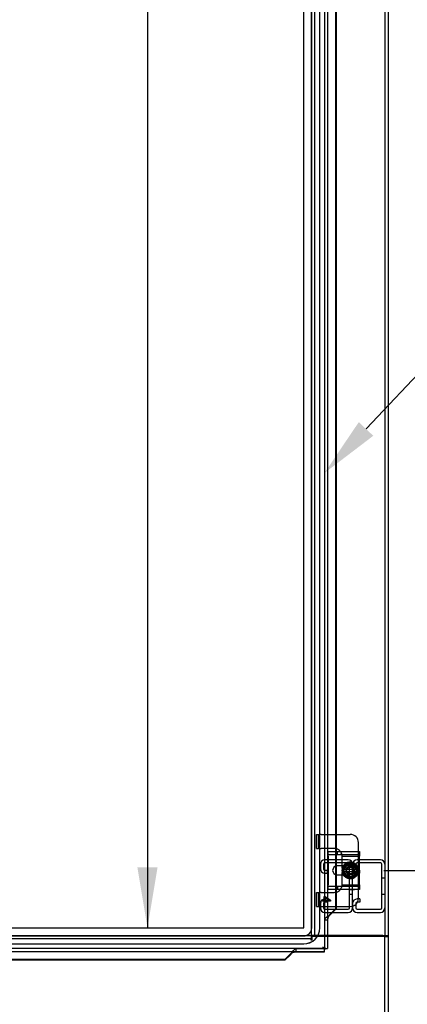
# Model space of a CAD drawing. Header units: inches. Extents: x 1 to 299, y -2 to 199.
# Tile 37 of 75: x 80 to 92, y 67 to 98. Entities that reach past the tile are written whole.
import ezdxf
from ezdxf import colors
from ezdxf.entities.mleader import LeaderData, LeaderLine
from ezdxf.enums import TextEntityAlignment as Align
from ezdxf.lldxf.tags import DXFTag
from ezdxf.math import Vec2, Vec3

# ---------------------------------------------------------------- set-up
doc = ezdxf.new("R2010")
doc.units = ezdxf.units.IN
doc.header["$MEASUREMENT"] = 0
for name, color, linetype in [('COM42667', 7, 'Continuous'), ('COM42780', 7, 'Continuous'), ('COM53955-1', 7, 'Continuous'), ('COM53964-1', 7, 'Continuous'), ('COM70220', 7, 'Continuous'), ('COM71177-1', 7, 'Continuous'), ('COM71180-1', 7, 'Continuous'), ('Default', 7, 'Continuous'), ('SCC19011', 7, 'Continuous'), ('SPR20265', 7, 'Continuous'), ('WAF25035', 7, 'Continuous')]:
    doc.layers.add(name, color=color, linetype=linetype)
doc.styles.add('SEACAD_Times_New_Roman', font='times.ttf')
tags = doc.linetypes.add('HIDDEN2', pattern=[0.1875, 0.125, -0.0625]).pattern_tags.tags
tags[6:7] = [DXFTag(74, 4), DXFTag(75, 0), DXFTag(340, '0'), DXFTag(46, 0.0), DXFTag(50, 0.0), DXFTag(44, 0.0), DXFTag(45, 0.0)]
tags[4:5] = [DXFTag(74, 4), DXFTag(75, 0), DXFTag(340, '0'), DXFTag(46, 0.0), DXFTag(50, 0.0), DXFTag(44, 0.0), DXFTag(45, 0.0)]
doc.dimstyles.new('HAMMOND_(STH_-_300x200)', dxfattribs={"dimtxt": 1.5, "dimasz": 1.875, "dimexe": 0.75, "dimexo": 0.75, "dimgap": 0.375, "dimtad": 0, "dimtih": 1, "dimtoh": 1, "dimzin": 0, "dimdsep": 46, "dimtxsty": 'SEACAD_Times_New_Roman', "dimblk1": '_SE_FILLED', "dimblk2": '_SE_FILLED', "dimsah": 1, "dimcen": 0.75, "dimadec": 0, "dimazin": 0, "dimtfac": 0.8, "dimtofl": 0, "dimtmove": 0, "dimatfit": 3, "dimfxl": 1, "dimtolj": 1, "dimtzin": 0, "dimarcsym": 0})

# ---------------------------------------------------------------- blocks, each defined once
blk = doc.blocks.new('SE2')
at = {"layer": 'COM42667', "color": 7, "linetype": 'Continuous'}
for p, q in [((89.702, 71.908), (89.702, 72.051)), ((89.702, 72.051), (90.672, 72.051)), ((90.672, 72.051), (90.672, 71.908)), ((89.702, 71.908), (89.702, 71.016)), ((90.672, 71.016), (90.672, 71.908)), ((90.176, 71.603), (89.976, 71.603)), ((89.976, 71.322), (90.176, 71.322)), ((89.702, 70.873), (89.702, 71.016)), ((90.672, 71.016), (90.672, 70.873)), ((90.672, 70.873), (89.702, 70.873))]:
    blk.add_line(p, q, dxfattribs=at)
at = {"layer": 'COM42667', "color": 7, "linetype": 'HIDDEN2'}
for p, q in [((89.702, 71.956), (90.672, 71.956)), ((89.986, 71.956), (89.986, 72.051)), ((90.383, 71.603), (90.176, 71.603)), ((90.176, 71.322), (90.383, 71.322)), ((90.672, 70.968), (89.702, 70.968)), ((89.986, 70.968), (89.986, 70.873)), ((90.335, 70.874), (90.335, 70.873)), ((90.335, 70.874), (90.45, 70.874)), ((90.365, 70.874), (90.365, 70.873)), ((90.444, 70.874), (90.444, 70.873)), ((90.45, 70.874), (90.45, 70.873)), ((90.45, 70.874), (90.475, 70.874)), ((90.475, 70.874), (90.475, 70.873)), ((90.475, 70.874), (90.509, 70.874)), ((90.509, 70.874), (90.509, 70.873))]:
    blk.add_line(p, q, dxfattribs=at)
at = {"layer": 'COM42667', "color": 7, "linetype": 'Continuous'}
blk.add_arc((89.976, 71.462), 0.14, 90, 270, dxfattribs=at)
at = {"layer": 'COM42667', "color": 7, "linetype": 'HIDDEN2'}
blk.add_arc((90.383, 71.462), 0.14, 270, 90, dxfattribs=at)
at = {"layer": 'COM42780', "color": 7, "linetype": 'HIDDEN2'}
for p, q in [((89.333, 72.577), (89.4, 72.577)), ((89.333, 72.14), (89.333, 72.577)), ((89.4, 72.14), (89.4, 72.577)), ((89.4, 72.577), (89.451, 72.577)), ((89.485, 72.577), (89.451, 72.577)), ((89.485, 72.577), (89.944, 72.577)), ((89.333, 72.14), (89.4, 72.14)), ((89.451, 72.14), (89.4, 72.14)), ((89.451, 72.14), (89.485, 72.14)), ((89.883, 72.14), (89.485, 72.14)), ((90.633, 71.955), (90.633, 72.051)), ((90.633, 71.907), (90.633, 71.955)), ((90.132, 71.907), (90.633, 71.907)), ((90.133, 71.89), (90.133, 71.902)), ((90.133, 71.759), (90.133, 71.89)), ((90.133, 71.603), (90.133, 71.759)), ((90.633, 71.902), (90.633, 71.907)), ((90.633, 71.759), (90.633, 71.902)), ((90.633, 71.518), (90.633, 71.759)), ((90.133, 71.165), (90.133, 71.322)), ((90.633, 71.165), (90.633, 71.416)), ((90.132, 71.017), (90.633, 71.017)), ((90.133, 71.034), (90.133, 71.165)), ((90.133, 71.022), (90.133, 71.034)), ((90.633, 71.022), (90.633, 71.165)), ((90.633, 71.017), (90.633, 71.022)), ((90.633, 70.969), (90.633, 71.017)), ((89.333, 70.784), (89.4, 70.784)), ((89.333, 70.347), (89.333, 70.784)), ((89.4, 70.347), (89.4, 70.784)), ((89.4, 70.784), (89.451, 70.784)), ((89.485, 70.784), (89.451, 70.784)), ((89.485, 70.784), (89.883, 70.784)), ((90.633, 70.873), (90.633, 70.969)), ((89.518, 70.512), (89.518, 70.543)), ((89.518, 70.543), (89.578, 70.543)), ((89.578, 70.512), (89.518, 70.512)), ((89.578, 70.543), (89.578, 70.652)), ((89.578, 70.652), (89.606, 70.652)), ((89.578, 70.479), (89.578, 70.512)), ((89.606, 70.479), (89.578, 70.479)), ((89.606, 70.652), (89.768, 70.537)), ((89.719, 70.543), (89.606, 70.622)), ((89.606, 70.622), (89.606, 70.543)), ((89.606, 70.543), (89.719, 70.543)), ((89.768, 70.512), (89.606, 70.512)), ((89.606, 70.512), (89.606, 70.479)), ((89.768, 70.537), (89.768, 70.512)), ((89.333, 70.347), (89.4, 70.347)), ((89.4, 70.347), (89.451, 70.347)), ((89.451, 70.347), (89.485, 70.347)), ((89.485, 70.347), (89.944, 70.347))]:
    blk.add_line(p, q, dxfattribs=at)
at = {"layer": 'COM42780', "color": 7, "linetype": 'Continuous'}
for p, q in [((89.944, 72.577), (90.383, 72.577)), ((90.633, 72.051), (90.633, 72.327)), ((90.133, 71.528), (90.133, 71.603)), ((90.133, 71.322), (90.133, 71.393)), ((90.633, 70.597), (90.633, 70.873)), ((89.944, 70.347), (90.383, 70.347))]:
    blk.add_line(p, q, dxfattribs=at)
at = {"layer": 'COM42780', "color": 7, "linetype": 'HIDDEN2'}
for radius in [0.195, 0.125, 0.106]:
    blk.add_circle((90.383, 71.462), radius, dxfattribs=at)
at = {"layer": 'COM42780', "color": 7, "linetype": 'Continuous'}
for centre, start, end in [((90.383, 72.327), 0, 90), ((89.883, 71.89), 39.9324, 75.7445), ((89.883, 71.034), 284.2555, 320.0676), ((90.383, 70.597), 270, 0)]:
    blk.add_arc(centre, 0.25, start, end, dxfattribs=at)
at = {"layer": 'COM42780', "color": 7, "linetype": 'HIDDEN2'}
for centre, start, end in [((89.883, 71.89), 75.7445, 90), ((89.883, 71.89), 15.0028, 39.9324), ((89.883, 71.89), 3.8357, 15.0028), ((89.883, 71.89), 2.6763, 3.8357), ((89.883, 71.034), 344.9972, 356.1643), ((89.883, 71.034), 356.1643, 357.3237), ((89.883, 71.034), 270, 284.2555), ((89.883, 71.034), 320.0676, 344.9972)]:
    blk.add_arc(centre, 0.25, start, end, dxfattribs=at)
at = {"layer": 'COM53955-1', "color": 7, "linetype": 'HIDDEN2'}
for p, q in [((89.582, 131.385), (89.582, 69.043)), ((89.92, 72.051), (89.92, 71.591)), ((89.944, 72.051), (89.944, 71.599)), ((89.92, 71.334), (89.92, 70.873)), ((89.944, 71.325), (89.944, 70.873)), ((89.677, 69.918), (89.582, 69.918)), ((89.582, 69.918), (89.582, 69.043)), ((89.721, 70.052), (89.714, 70.052)), ((89.582, 69.043), (67.397, 69.043)), ((88.573, 68.911), (88.573, 68.904)), ((88.707, 68.948), (88.707, 69.043)), ((88.707, 69.043), (89.582, 69.043))]:
    blk.add_line(p, q, dxfattribs=at)
at = {"layer": 'COM53955-1', "color": 7, "linetype": 'Continuous'}
for p, q in [((89.677, 131.385), (89.677, 69.043)), ((89.92, 99.522), (89.92, 72.051)), ((89.944, 99.522), (89.944, 72.051)), ((89.92, 71.591), (89.92, 71.334)), ((89.944, 71.599), (89.944, 71.325)), ((89.92, 70.873), (89.92, 70.273)), ((89.944, 70.873), (89.944, 70.273)), ((89.737, 70.084), (89.92, 70.273)), ((89.737, 70.084), (89.762, 70.084)), ((89.944, 70.273), (89.762, 70.084)), ((89.944, 70.273), (89.92, 70.273)), ((89.677, 69.918), (89.677, 69.043)), ((89.582, 68.948), (67.397, 68.948)), ((88.541, 68.888), (88.352, 68.705)), ((88.541, 68.888), (88.541, 68.863)), ((88.707, 68.948), (89.582, 68.948)), ((89.534, 69.091), (89.534, 69.091)), ((89.534, 69.091), (89.534, 69.091)), ((89.534, 69.091), (89.534, 69.091)), ((89.534, 69.091), (89.534, 69.091)), ((89.543, 69.082), (89.582, 69.043)), ((89.582, 69.043), (89.582, 69.004)), ((89.582, 69.043), (89.621, 69.043)), ((89.582, 68.948), (89.582, 69.004)), ((89.582, 68.948), (89.582, 68.948)), ((89.621, 69.043), (89.677, 69.043)), ((89.677, 69.043), (89.677, 69.043)), ((88.352, 68.705), (79.609, 68.705)), ((88.352, 68.68), (79.609, 68.68)), ((88.352, 68.68), (88.541, 68.863)), ((88.352, 68.68), (88.352, 68.705))]:
    blk.add_line(p, q, dxfattribs=at)
for centre, radius, start, end in [((90.511, 69.571), 1.088, 206.1959, 211.4118), ((89.112, 68.221), 0.967, 58.2614, 64.1309)]:
    blk.add_arc(centre, radius, start, end, dxfattribs=at)
for points in [[(89.737, 70.084), (89.731, 70.07), (89.723, 70.057), (89.71, 70.029), (89.703, 70.015), (89.692, 69.987), (89.687, 69.974), (89.68, 69.946), (89.678, 69.932), (89.677, 69.918)], [(88.541, 68.888), (88.555, 68.894), (88.569, 68.902), (88.596, 68.915), (88.61, 68.922), (88.638, 68.933), (88.652, 68.938), (88.679, 68.945), (88.693, 68.947), (88.707, 68.948)]]:
    blk.add_open_spline(points, degree=3, knots=[0, 0, 0, 0, 0.25, 0.25, 0.5, 0.5, 0.75, 0.75, 1, 1, 1, 1], dxfattribs=at)
for points in [[(89.762, 70.084), (89.75, 70.076), (89.737, 70.068), (89.725, 70.059)], [(88.541, 68.863), (88.552, 68.879), (88.562, 68.895), (88.573, 68.911)]]:
    blk.add_open_spline(points, degree=3, dxfattribs=at)
at = {"layer": 'COM53955-1', "color": 7, "linetype": 'HIDDEN2'}
for points, knots in [([(89.725, 70.059), (89.717, 70.054), (89.708, 70.048), (89.679, 70.029), (89.66, 70.015), (89.626, 69.987), (89.611, 69.974), (89.591, 69.946), (89.584, 69.932), (89.582, 69.918)], [0.1496105, 0.1496105, 0.1496105, 0.1496105, 0.25, 0.25, 0.5, 0.5, 0.75, 0.75, 1, 1, 1, 1]), ([(88.573, 68.911), (88.576, 68.915), (88.579, 68.92), (88.596, 68.946), (88.61, 68.965), (88.638, 68.999), (88.652, 69.014), (88.679, 69.034), (88.693, 69.041), (88.707, 69.043)], [0.1915139, 0.1915139, 0.1915139, 0.1915139, 0.25, 0.25, 0.5, 0.5, 0.75, 0.75, 1, 1, 1, 1])]:
    blk.add_open_spline(points, degree=3, knots=knots, dxfattribs=at)
at = {"layer": 'COM53964-1', "color": 7, "linetype": 'HIDDEN2'}
for p, q in [((89.455, 71.651), (89.455, 71.513)), ((89.55, 71.651), (89.55, 71.513)), ((90.317, 71.789), (89.593, 71.789)), ((90.317, 71.694), (89.593, 71.694)), ((90.36, 70.302), (90.36, 71.651)), ((90.455, 71.651), (90.455, 71.513)), ((90.455, 70.302), (90.455, 71.651)), ((90.55, 71.651), (90.55, 71.513)), ((91.317, 71.789), (90.593, 71.789)), ((91.317, 71.694), (90.593, 71.694)), ((91.36, 70.302), (91.36, 71.651)), ((89.593, 71.47), (89.676, 71.47)), ((89.593, 71.375), (89.676, 71.375)), ((89.676, 71.375), (89.676, 71.47)), ((90.593, 71.47), (90.676, 71.47)), ((90.593, 71.375), (90.676, 71.375)), ((90.676, 71.375), (90.676, 71.47)), ((91.455, 71.227), (91.36, 71.227)), ((90.36, 70.727), (90.455, 70.727)), ((91.36, 70.727), (91.455, 70.727)), ((89.455, 70.44), (89.455, 70.302)), ((89.55, 70.44), (89.55, 70.302)), ((89.676, 70.578), (89.593, 70.578)), ((89.676, 70.483), (89.593, 70.483)), ((89.676, 70.578), (89.676, 70.483)), ((90.455, 70.44), (90.455, 70.302)), ((90.55, 70.44), (90.55, 70.302)), ((90.676, 70.578), (90.593, 70.578)), ((90.676, 70.483), (90.593, 70.483)), ((90.676, 70.578), (90.676, 70.483)), ((89.593, 70.259), (90.317, 70.259)), ((89.593, 70.164), (90.317, 70.164)), ((90.593, 70.259), (91.317, 70.259)), ((90.593, 70.164), (91.317, 70.164))]:
    blk.add_line(p, q, dxfattribs=at)
for centre, radius, start, end in [((89.593, 71.651), 0.138, 90, 180), ((89.593, 71.651), 0.043, 90, 180), ((90.317, 71.651), 0.138, 0, 90), ((90.317, 71.651), 0.043, 0, 90), ((90.593, 71.651), 0.138, 90, 180), ((90.593, 71.651), 0.043, 90, 180), ((91.317, 71.651), 0.138, 0, 90), ((91.317, 71.651), 0.043, 0, 90), ((89.593, 71.513), 0.138, 180, 270), ((89.593, 71.513), 0.043, 180, 270), ((90.593, 71.513), 0.138, 180, 270), ((90.593, 71.513), 0.043, 180, 270), ((89.593, 70.44), 0.138, 90, 180), ((89.593, 70.44), 0.043, 90, 180), ((90.593, 70.44), 0.138, 90, 180), ((90.593, 70.44), 0.043, 90, 180), ((89.593, 70.302), 0.138, 180, 270), ((89.593, 70.302), 0.043, 180, 270), ((90.317, 70.302), 0.043, 270, 0), ((90.317, 70.302), 0.138, 270, 0), ((90.593, 70.302), 0.138, 180, 270), ((90.593, 70.302), 0.043, 180, 270), ((91.317, 70.302), 0.043, 270, 0), ((91.317, 70.302), 0.138, 270, 0)]:
    blk.add_arc(centre, radius, start, end, dxfattribs=at)
at = {"layer": 'COM70220', "color": 7, "linetype": 'HIDDEN2'}
for p, q in [((88.939, 69.687), (88.939, 130.742)), ((88.94, 69.687), (88.94, 130.742)), ((89.189, 69.687), (89.189, 130.742)), ((89.438, 69.687), (89.438, 130.742)), ((89.439, 69.687), (89.439, 130.742)), ((68.039, 69.687), (88.939, 69.687)), ((68.039, 69.686), (88.939, 69.686)), ((68.039, 69.437), (88.939, 69.437)), ((68.039, 69.188), (88.939, 69.188)), ((68.039, 69.187), (88.939, 69.187))]:
    blk.add_line(p, q, dxfattribs=at)
for radius, end in [(0.5, 0), (0.001, 0), (0.25, 360), (0.499, 0)]:
    blk.add_arc((88.939, 69.687), radius, 270, end, dxfattribs=at)
at = {"layer": 'COM71177-1', "color": 7, "linetype": 'HIDDEN2'}
for p, q in [((89.175, 130.76), (89.175, 69.45)), ((89.27, 130.76), (89.27, 69.45)), ((91.455, 130.76), (91.455, 69.45)), ((89.27, 69.45), (89.175, 69.45)), ((89.335, 69.45), (89.27, 69.45)), ((89.677, 69.45), (89.335, 69.45))]:
    blk.add_line(p, q, dxfattribs=at)
at = {"layer": 'COM71177-1', "color": 7, "linetype": 'Continuous'}
for p, q in [((91.55, 130.76), (91.55, 69.45)), ((91.39, 69.45), (89.677, 69.45)), ((91.39, 69.45), (91.55, 69.45)), ((91.455, 69.45), (91.455, 69.42)), ((91.455, 69.42), (91.55, 69.42)), ((91.55, 69.45), (91.55, 69.42)), ((91.55, 69.42), (91.55, 62.17))]:
    blk.add_line(p, q, dxfattribs=at)
at = {"layer": 'COM71180-1', "color": 7, "linetype": 'HIDDEN2'}
for p, q in [((67.865, 69.45), (89.175, 69.45)), ((67.865, 69.355), (89.175, 69.355)), ((89.175, 69.45), (89.175, 69.355)), ((89.175, 69.307), (89.175, 69.355)), ((89.205, 69.307), (89.175, 69.307)), ((89.205, 69.307), (89.205, 69.42)), ((89.677, 69.42), (89.205, 69.42))]:
    blk.add_line(p, q, dxfattribs=at)
at = {"layer": 'COM71180-1', "color": 7, "linetype": 'Continuous'}
for p, q in [((91.455, 69.42), (89.677, 69.42)), ((91.455, 62.218), (91.455, 69.42))]:
    blk.add_line(p, q, dxfattribs=at)
at = {"layer": 'SCC19011', "color": 7, "linetype": 'Continuous'}
for p, q in [((90.383, 71.703), (90.168, 71.571)), ((90.598, 71.571), (90.383, 71.703)), ((90.168, 71.571), (90.168, 71.496)), ((90.168, 71.496), (90.168, 71.428)), ((90.188, 71.496), (90.168, 71.496)), ((90.168, 71.428), (90.168, 71.353)), ((90.168, 71.428), (90.188, 71.428)), ((90.168, 71.353), (90.383, 71.221)), ((90.198, 71.496), (90.188, 71.496)), ((90.188, 71.428), (90.198, 71.428)), ((90.567, 71.496), (90.198, 71.496)), ((90.198, 71.428), (90.567, 71.428)), ((90.383, 71.221), (90.598, 71.353)), ((90.577, 71.496), (90.567, 71.496)), ((90.567, 71.428), (90.577, 71.428)), ((90.598, 71.496), (90.577, 71.496)), ((90.577, 71.428), (90.598, 71.428)), ((90.598, 71.496), (90.598, 71.571)), ((90.598, 71.428), (90.598, 71.496)), ((90.598, 71.353), (90.598, 71.428))]:
    blk.add_line(p, q, dxfattribs=at)
at = {"layer": 'SCC19011', "color": 7, "linetype": 'HIDDEN2'}
blk.add_circle((90.383, 71.462), 0.122, dxfattribs=at)
at = {"layer": 'SCC19011', "color": 7, "linetype": 'Continuous'}
for start, end in [(10.4474, 169.5526), (190.4474, 349.5526)]:
    blk.add_arc((90.383, 71.462), 0.188, start, end, dxfattribs=at)
at = {"layer": 'SPR20265', "color": 7, "linetype": 'HIDDEN2'}
for p, q in [((90.565, 71.462), (90.6, 71.462)), ((90.198, 71.277), (90.223, 71.302))]:
    blk.add_line(p, q, dxfattribs=at)
for points, knots in [([(90.214, 71.603), (90.205, 71.594), (90.18, 71.557), (90.156, 71.484), (90.167, 71.389), (90.215, 71.306), (90.294, 71.251), (90.388, 71.232), (90.482, 71.254), (90.558, 71.312), (90.605, 71.396), (90.613, 71.491), (90.582, 71.582), (90.517, 71.653), (90.429, 71.691), (90.333, 71.691), (90.245, 71.652), (90.181, 71.582), (90.149, 71.491), (90.157, 71.395), (90.201, 71.311), (90.276, 71.251), (90.368, 71.225), (90.464, 71.238), (90.545, 71.288), (90.602, 71.366), (90.622, 71.459), (90.605, 71.553), (90.552, 71.633), (90.472, 71.686), (90.378, 71.703), (90.284, 71.683), (90.206, 71.628), (90.155, 71.547), (90.14, 71.452), (90.162, 71.359), (90.218, 71.281), (90.3, 71.232), (90.395, 71.217), (90.488, 71.24), (90.565, 71.296), (90.615, 71.379), (90.63, 71.473), (90.608, 71.566), (90.552, 71.644), (90.471, 71.695), (90.377, 71.711), (90.283, 71.691), (90.204, 71.637), (90.151, 71.557), (90.132, 71.463), (90.147, 71.382), (90.171, 71.337), (90.182, 71.321)], [0.0632459, 0.0632459, 0.0632459, 0.0632459, 0.0677916, 0.0788813, 0.0899732, 0.1010652, 0.1121593, 0.123253, 0.1343442, 0.1454373, 0.156529, 0.1676234, 0.1787178, 0.1898116, 0.200905, 0.2119972, 0.2230929, 0.2341872, 0.2452831, 0.2563771, 0.2674708, 0.2785654, 0.28966, 0.3007576, 0.3118528, 0.3229492, 0.3340432, 0.3451384, 0.3562353, 0.3673323, 0.3784297, 0.3895246, 0.4006213, 0.4117166, 0.4228156, 0.4339132, 0.4450112, 0.4561079, 0.4672039, 0.4783017, 0.4893995, 0.5004992, 0.5115966, 0.5226954, 0.5337915, 0.544891, 0.5559893, 0.5670899, 0.5781889, 0.5892874, 0.6003855, 0.6114838, 0.6182179, 0.6182179, 0.6182179, 0.6182179]), ([(90.223, 71.302), (90.203, 71.324), (90.169, 71.37), (90.151, 71.462), (90.17, 71.548), (90.214, 71.618), (90.279, 71.666), (90.357, 71.689), (90.438, 71.683), (90.513, 71.649), (90.57, 71.591), (90.603, 71.517), (90.607, 71.435), (90.587, 71.371), (90.566, 71.338), (90.558, 71.328)], [0, 0, 0, 0, 0.0112469, 0.0252682, 0.0367371, 0.0476376, 0.0587408, 0.0698533, 0.080966, 0.0920765, 0.1031883, 0.1142994, 0.1254131, 0.1365249, 0.1418271, 0.1418271, 0.1418271, 0.1418271]), ([(90.261, 71.682), (90.255, 71.679), (90.223, 71.66), (90.186, 71.624), (90.164, 71.587), (90.158, 71.576)], [0.75353292, 0.75353292, 0.75353292, 0.75353292, 0.75578627, 0.7668873, 0.7713187, 0.7713187, 0.7713187, 0.7713187]), ([(90.172, 71.321), (90.186, 71.301), (90.222, 71.26), (90.299, 71.216), (90.393, 71.202), (90.486, 71.222), (90.566, 71.276), (90.621, 71.353), (90.644, 71.446), (90.634, 71.541), (90.589, 71.625), (90.518, 71.689), (90.428, 71.722), (90.333, 71.722), (90.245, 71.688), (90.192, 71.642), (90.17, 71.611), (90.165, 71.603)], [0.8028925, 0.8028925, 0.8028925, 0.8028925, 0.8112914, 0.8223931, 0.8334948, 0.8445983, 0.8557003, 0.8668021, 0.8779027, 0.8890041, 0.9001067, 0.9112098, 0.9223136, 0.9334157, 0.9445065, 0.955056, 0.9580988, 0.9580988, 0.9580988, 0.9580988]), ([(90.239, 71.308), (90.236, 71.311), (90.215, 71.332), (90.183, 71.382), (90.168, 71.462), (90.184, 71.542), (90.218, 71.595), (90.244, 71.618), (90.25, 71.623)], [0.37922098, 0.37922098, 0.37922098, 0.37922098, 0.38094922, 0.39205781, 0.40316665, 0.41427643, 0.42538516, 0.42868152, 0.42868152, 0.42868152, 0.42868152]), ([(90.492, 71.638), (90.503, 71.632), (90.534, 71.607), (90.574, 71.553), (90.594, 71.473), (90.582, 71.393), (90.54, 71.322), (90.474, 71.273), (90.395, 71.253), (90.314, 71.265), (90.244, 71.307), (90.195, 71.373), (90.176, 71.452), (90.189, 71.533), (90.232, 71.603), (90.298, 71.65), (90.378, 71.668), (90.459, 71.653), (90.527, 71.607), (90.572, 71.539), (90.586, 71.458), (90.568, 71.378), (90.519, 71.312), (90.449, 71.271), (90.367, 71.261), (90.289, 71.285), (90.226, 71.337), (90.19, 71.411), (90.186, 71.493), (90.215, 71.569), (90.273, 71.627), (90.349, 71.657), (90.431, 71.654), (90.504, 71.617), (90.557, 71.554), (90.579, 71.475), (90.566, 71.394), (90.53, 71.339), (90.502, 71.315), (90.493, 71.308)], [0.464438, 0.464438, 0.464438, 0.464438, 0.4698156, 0.4809232, 0.4920326, 0.503138, 0.5142446, 0.52535, 0.5364578, 0.547565, 0.5586721, 0.5697781, 0.5808823, 0.5919888, 0.603094, 0.6142018, 0.6253066, 0.6364118, 0.6475152, 0.6586197, 0.6697249, 0.6808298, 0.6919358, 0.7030382, 0.714142, 0.7252447, 0.7363492, 0.7474536, 0.7585562, 0.7696589, 0.7807596, 0.7918635, 0.8029663, 0.8140692, 0.8251712, 0.836271, 0.8473724, 0.8584731, 0.862923, 0.862923, 0.862923, 0.862923]), ([(90.297, 71.652), (90.298, 71.652), (90.322, 71.663), (90.376, 71.675), (90.435, 71.665), (90.464, 71.653), (90.468, 71.651)], [0.43640128, 0.43640128, 0.43640128, 0.43640128, 0.43649234, 0.44759977, 0.45870607, 0.46079764, 0.46079764, 0.46079764, 0.46079764]), ([(90.54, 71.609), (90.545, 71.603), (90.567, 71.576), (90.594, 71.52), (90.6, 71.438), (90.576, 71.36), (90.525, 71.297), (90.453, 71.257), (90.379, 71.247), (90.331, 71.256), (90.312, 71.263)], [0.28879014, 0.28879014, 0.28879014, 0.28879014, 0.29207573, 0.30318617, 0.31429358, 0.32540417, 0.33651329, 0.34762453, 0.35873317, 0.3673569, 0.3673569, 0.3673569, 0.3673569]), ([(90.315, 71.634), (90.332, 71.641), (90.375, 71.651), (90.441, 71.641), (90.501, 71.608), (90.554, 71.546), (90.563, 71.495), (90.565, 71.462)], [0.95046325, 0.95046325, 0.95046325, 0.95046325, 0.95824793, 0.96865358, 0.9770936, 0.98730809, 1, 1, 1, 1]), ([(90.329, 71.671), (90.333, 71.672), (90.364, 71.679), (90.402, 71.679), (90.434, 71.672), (90.439, 71.67)], [0.25678082, 0.25678082, 0.25678082, 0.25678082, 0.25874448, 0.26985449, 0.27231226, 0.27231226, 0.27231226, 0.27231226]), ([(90.431, 71.676), (90.402, 71.683), (90.369, 71.683), (90.339, 71.677), (90.338, 71.677)], [0.03475197, 0.03475197, 0.03475197, 0.03475197, 0.04560719, 0.0457885, 0.0457885, 0.0457885, 0.0457885]), ([(90.6, 71.462), (90.598, 71.496), (90.59, 71.545), (90.561, 71.591), (90.546, 71.607)], [0, 0, 0, 0, 0.01093327, 0.01877746, 0.01877746, 0.01877746, 0.01877746]), ([(90.166, 71.482), (90.167, 71.495), (90.175, 71.534), (90.195, 71.575), (90.215, 71.6), (90.218, 71.603)], [0.21995858, 0.21995858, 0.21995858, 0.21995858, 0.22541447, 0.23652458, 0.23857738, 0.23857738, 0.23857738, 0.23857738]), ([(90.216, 71.321), (90.205, 71.334), (90.181, 71.371), (90.169, 71.414), (90.166, 71.44)], [0.19601695, 0.19601695, 0.19601695, 0.19601695, 0.20319267, 0.2141853, 0.2141853, 0.2141853, 0.2141853]), ([(90.202, 71.414), (90.202, 71.416), (90.195, 71.444), (90.195, 71.476), (90.202, 71.505), (90.202, 71.507)], [0.91315801, 0.91315801, 0.91315801, 0.91315801, 0.91397592, 0.92507741, 0.92612869, 0.92612869, 0.92612869, 0.92612869]), ([(90.425, 71.246), (90.411, 71.244), (90.381, 71.241), (90.352, 71.244), (90.337, 71.248)], [0.16392013, 0.16392013, 0.16392013, 0.16392013, 0.1698589, 0.17613515, 0.17613515, 0.17613515, 0.17613515])]:
    blk.add_open_spline(points, degree=3, knots=knots, dxfattribs=at)
at = {"layer": 'SPR20265', "color": 7, "linetype": 'Continuous'}
for points, knots in [([(90.165, 71.603), (90.153, 71.584), (90.131, 71.538), (90.117, 71.459), (90.132, 71.377), (90.154, 71.336), (90.164, 71.321)], [0.95809881, 0.95809881, 0.95809881, 0.95809881, 0.9661238, 0.97598802, 0.98694613, 0.99365696, 0.99365696, 0.99365696, 0.99365696]), ([(90.158, 71.576), (90.149, 71.559), (90.131, 71.512), (90.127, 71.429), (90.148, 71.361), (90.168, 71.327), (90.172, 71.321)], [0.7713187, 0.7713187, 0.7713187, 0.7713187, 0.77798983, 0.7890906, 0.80019147, 0.80289251, 0.80289251, 0.80289251, 0.80289251])]:
    blk.add_open_spline(points, degree=3, knots=knots, dxfattribs=at)
at = {"layer": 'SPR20265', "color": 7, "linetype": 'HIDDEN2'}
blk.add_open_spline([(90.164, 71.321), (90.174, 71.306), (90.185, 71.292), (90.198, 71.277)], degree=3, dxfattribs=at)
at = {"layer": 'WAF25035', "color": 7, "linetype": 'Continuous'}
blk.add_circle((90.383, 71.462), 0.25, dxfattribs=at)
at = {"layer": 'WAF25035', "color": 7, "linetype": 'HIDDEN2'}
blk.add_circle((90.383, 71.462), 0.133, dxfattribs=at)
blk = doc.blocks.new('DMBLK2824')
at = {"layer": 'Default', "linetype": 'Continuous'}
for points in [[(98.575, 69.587), (98.262, 71.462), (97.95, 69.587)], [(98.575, 63.95), (97.95, 63.95), (98.262, 62.075)]]:
    blk.add_hatch(color=7, dxfattribs=at).paths.add_polyline_path(points)
at = {"layer": 'Default', "color": 7, "linetype": 'Continuous'}
for p, q in [((91.422, 71.462), (99.012, 71.462)), ((98.262, 68.044), (98.262, 71.462)), ((98.262, 62.075), (98.262, 66.019)), ((92.205, 62.075), (99.012, 62.075))]:
    blk.add_line(p, q, dxfattribs=at)
at = {"layer": 'Default', "color": 7, "linetype": 'Continuous', "style": 'SEACAD_Times_New_Roman'}
blk.add_text('9.39', height=1.5, dxfattribs=at).set_placement((96.272, 67.519), align=Align.TOP_LEFT)
blk = doc.blocks.new('_SE_FILLED')
at = {"color": 0}
blk.add_line((0, 0), (-1, 0), dxfattribs=at)
blk.add_solid([(0, 0), (-1, -0.1665), (-1, 0.1665), (0, 0)], dxfattribs=at)
blk = doc.blocks.new('DMBLK2836')
at = {"layer": 'Default', "linetype": 'Continuous'}
for points in [[(83.792, 128.885), (84.417, 128.885), (84.105, 130.76)], [(83.792, 71.561), (84.105, 69.686), (84.417, 71.561)]]:
    blk.add_hatch(color=7, dxfattribs=at).paths.add_polyline_path(points)
at = {"layer": 'Default', "color": 7, "linetype": 'Continuous'}
for p, q in [((84.105, 130.76), (84.105, 101.498)), ((84.105, 99.473), (84.105, 69.686))]:
    blk.add_line(p, q, dxfattribs=at)
at = {"layer": 'Default', "color": 7, "linetype": 'Continuous', "style": 'SEACAD_Times_New_Roman'}
blk.add_text('61.07', height=1.5, dxfattribs=at).set_placement((81.546, 100.973), align=Align.TOP_LEFT)
blk = doc.blocks.new('DMBLK2839')
at = {"layer": 'Default', "linetype": 'Continuous'}
for points in [[(113.666, 132.26), (113.354, 134.135), (113.041, 132.26)], [(113.666, 63.95), (113.041, 63.95), (113.354, 62.075)]]:
    blk.add_hatch(color=7, dxfattribs=at).paths.add_polyline_path(points)
at = {"layer": 'Default', "color": 7, "linetype": 'Continuous'}
for p, q in [((92.205, 134.135), (114.104, 134.135)), ((113.354, 134.135), (113.354, 99.38)), ((113.354, 97.355), (113.354, 62.075)), ((92.205, 62.075), (114.104, 62.075))]:
    blk.add_line(p, q, dxfattribs=at)
at = {"layer": 'Default', "color": 7, "linetype": 'Continuous', "style": 'SEACAD_Times_New_Roman'}
blk.add_text('72.06', height=1.5, dxfattribs=at).set_placement((110.794, 98.855), align=Align.TOP_LEFT)

msp = doc.modelspace()

# ---------------------------------------------------------------- block references
at = {"layer": 'Default'}
msp.add_blockref('SE2', (0, 0), dxfattribs=at)

# ---------------------------------------------------------------- dimensions: what is measured, and where the dimension line sits
at = {"layer": 'Default', "color": 7, "linetype": 'Continuous'}
for base, p1, p2, angle, picture, middle, dimtype in [((113.354, 134.135), (91.455, 134.135), (91.455, 62.075), 270, 'DMBLK2839', (113.354, 98.105), 161), ((84.105, 130.76), (89.175, 130.76), (88.939, 69.686), 269.7791, 'DMBLK2836', (84.105, 100.223), 161), ((98.262, 71.462), (91.455, 62.075), (90.672, 71.462), 90, 'DMBLK2824', (98.262, 66.769), 160)]:
    dim = msp.add_linear_dim(base=base, p1=p1, p2=p2, angle=angle, text='\\A1;<>', dimstyle='HAMMOND_(STH_-_300x200)', dxfattribs=at)
    dim.commit()
    dim.dimension.update_dxf_attribs({"geometry": picture, "text_midpoint": middle, "dimtype": dimtype})

# ---------------------------------------------------------------- leaders
ml = msp.add_multileader_mtext('Standard', dxfattribs=at)
ml.set_content('{\\pxsm0.9;\\fTimes New Roman|b0||i0||c0|p34;\\W1.;GASKET\\P}', color=7)
ml.set_leader_properties()
ml.build(insert=Vec2(0, 0))
ml.multileader.update_dxf_attribs({"dogleg_length": 0, "arrow_head_size": 1.875})
ctx = ml.context
ctx.base_point, ctx.char_height, ctx.arrow_head_size, ctx.landing_gap_size = Vec3(95.022, 88.402), 1.5, 1.875, 0.525
notes = []
notes.append((ctx, [(0, (1, 1, 0), (94.587, 89.062), (1, 0), 0, [(0, [(89.582, 83.761)], 0, [])])]))
ctx.mtext.insert = Vec3(95.112, 89.829)
for ctx, leaders in notes:
    for number, flags, end, landing, length, lines in leaders:
        leader = LeaderData()
        leader.index, (leader.has_last_leader_line, leader.has_dogleg_vector, leader.attachment_direction) = number, flags
        leader.last_leader_point, leader.dogleg_vector, leader.dogleg_length = Vec3(end), Vec3(landing), length
        for number, points, colour, breaks in lines:
            line = LeaderLine()
            line.index, line.vertices, line.color, line.breaks = number, Vec3.list(points), colors.encode_raw_color(colour), breaks
            leader.lines.append(line)
        ctx.leaders.append(leader)

doc.saveas('drawing.dxf')
